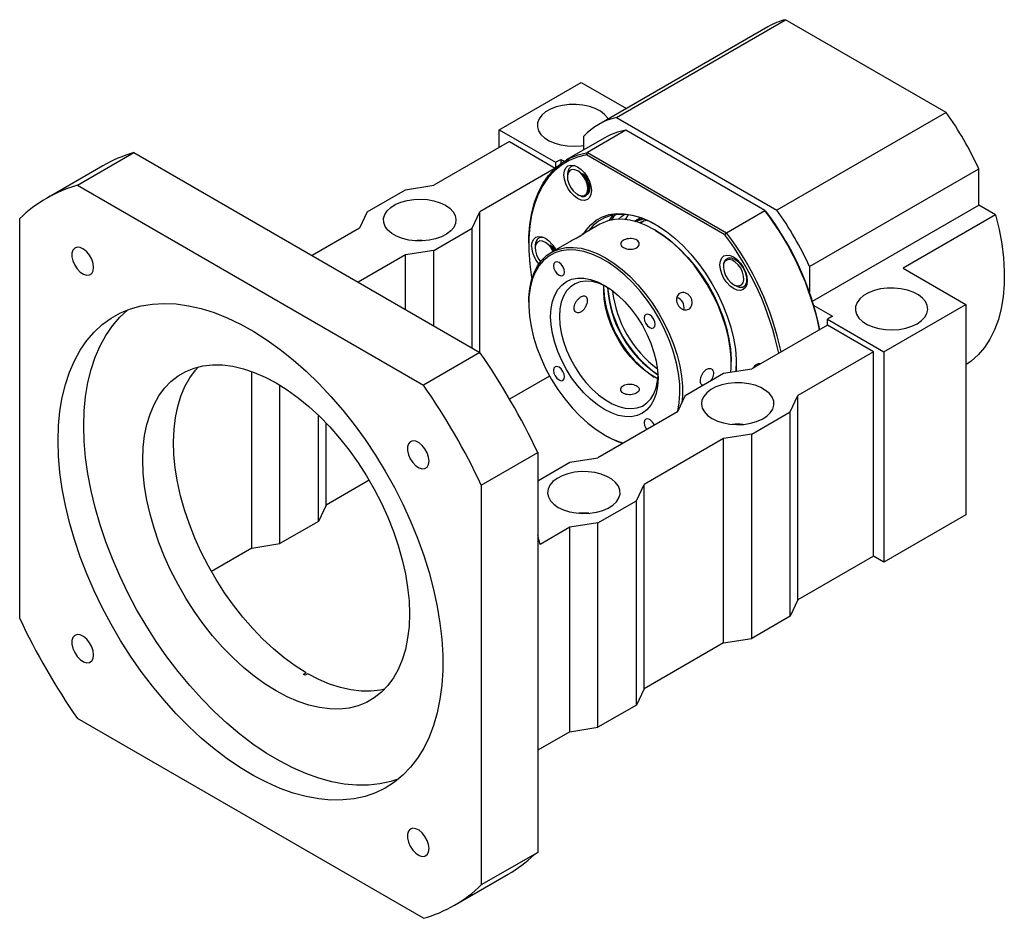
# Model space of a CAD drawing. Header units: millimetres. Extents: x 21 to 284, y 4 to 206.
# Tile 4 of 4: x 191 to 282, y 98 to 180. Entities that reach past the tile are written whole.
import ezdxf

# ---------------------------------------------------------------- set-up
doc = ezdxf.new("R2010")
doc.units = ezdxf.units.MM

msp = doc.modelspace()

# ---------------------------------------------------------------- linework, layer by layer
at = {"color": 7, "linetype": 'Continuous', "lineweight": 25}
for p, q in [((245.9336, 171.2058), (261.4899, 180.1863)), ((276.2472, 171.6671), (261.4899, 180.1863)), ((259.8693, 179.5397), (244.313, 170.5592)), ((235.1632, 170.0747), (242.7056, 174.4289)), ((242.7056, 174.4289), (246.8609, 172.0301)), ((245.9336, 171.2058), (260.6909, 162.6866)), ((276.2472, 171.6671), (260.6909, 162.6866)), ((235.1632, 170.0747), (240.3486, 167.0812)), ((235.1632, 168.4418), (235.1632, 170.0747)), ((244.8617, 169.3364), (241.3262, 167.2954)), ((242.9413, 168.2278), (242.9413, 169.4779)), ((246.7999, 170.0253), (243.2644, 167.9842)), ((259.5888, 162.6424), (246.7999, 170.0253)), ((236.106, 168.9861), (229.1527, 164.972)), ((236.106, 168.9861), (240.3199, 166.5534)), ((196.3901, 164.9753), (201.5756, 167.9688)), ((201.5756, 167.9688), (233.3954, 149.5996)), ((243.2644, 167.9842), (243.1814, 167.76)), ((255.9006, 160.4174), (243.1814, 167.76)), ((243.2644, 167.9842), (256.0533, 160.6014)), ((198.737, 166.7648), (193.5516, 163.7713)), ((240.3486, 167.0812), (240.82, 167.3533)), ((240.3486, 167.0812), (240.3486, 166.5797)), ((240.82, 167.3533), (240.82, 166.9653)), ((240.82, 167.3533), (241.1281, 167.1755)), ((240.2293, 166.4679), (233.3954, 162.5228)), ((241.4315, 165.9069), (241.4315, 165.7505)), ((263.6831, 157.5039), (279.2395, 166.4844)), ((279.2395, 163.1352), (279.2395, 166.4844)), ((196.3901, 164.9753), (228.2099, 146.6061)), ((226.56, 164.5638), (229.1527, 164.972)), ((223.0245, 162.5228), (226.56, 164.5638)), ((242.3742, 164.1176), (242.4535, 164.0718)), ((243.1386, 164.0355), (243.1511, 164.0427)), ((243.2168, 164.0807), (243.227, 164.0865)), ((263.9645, 154.3172), (279.2395, 163.1352)), ((280.7826, 162.2444), (279.2395, 163.1352)), ((223.0245, 162.5228), (222.3174, 161.0261)), ((232.6883, 161.0261), (233.3954, 162.5228)), ((233.3954, 149.5996), (233.3954, 162.5228)), ((246.7674, 161.8259), (247.06, 162.2474)), ((256.0533, 160.6014), (259.5888, 162.6424)), ((259.5888, 162.6424), (259.6718, 162.5945)), ((280.7826, 162.2444), (272.2973, 157.3459)), ((191.0868, 125.1684), (191.0868, 161.9128)), ((244.4235, 161.3857), (242.7732, 160.4329)), ((248.1397, 161.9914), (247.5848, 161.6711)), ((248.496, 161.6967), (248.1448, 161.494)), ((248.3637, 161.6204), (248.4201, 161.6755)), ((222.3174, 161.0261), (217.9597, 158.5104)), ((229.1527, 158.9851), (232.6883, 161.0261)), ((232.6883, 150.0078), (232.6883, 161.0261)), ((249.5421, 160.8219), (249.4243, 160.8899)), ((255.9006, 160.4174), (256.0533, 160.6014)), ((237.8737, 159.6646), (237.8737, 159.5286)), ((238.463, 159.3447), (238.463, 159.1884)), ((241.6026, 159.7572), (239.9452, 158.8004)), ((226.56, 158.5769), (222.2023, 156.0612)), ((229.1527, 158.9851), (226.56, 158.5769)), ((226.56, 153.5456), (226.56, 158.5769)), ((229.1527, 152.0488), (229.1527, 158.9851)), ((255.7648, 157.5254), (255.7648, 157.4761)), ((256.1623, 158.2289), (256.0739, 158.1779)), ((263.6831, 157.5039), (263.6831, 155.1556)), ((272.2973, 157.3459), (278.061, 154.0187)), ((256.7075, 155.8431), (256.8666, 155.7513)), ((237.8737, 154.2219), (237.8737, 154.0859)), ((264.0858, 153.9223), (265.8044, 152.9301)), ((270.5185, 149.6645), (278.061, 154.0187)), ((278.061, 154.0187), (278.061, 134.6939)), ((265.333, 152.1136), (258.3798, 148.0996)), ((265.8044, 152.9301), (265.333, 152.658)), ((265.333, 152.658), (270.5185, 149.6645)), ((265.333, 152.1136), (265.333, 152.658)), ((269.5757, 149.6644), (265.333, 152.1136)), ((233.3954, 149.5996), (228.2099, 146.6061)), ((269.5757, 149.6644), (262.6225, 145.6504)), ((269.5757, 130.884), (269.5757, 149.6644)), ((270.5185, 149.6645), (270.5185, 130.3397)), ((256.4942, 148.6431), (256.4942, 148.7792)), ((212.4179, 131.6323), (212.4179, 147.863)), ((252.2516, 145.6504), (255.7871, 147.6914)), ((255.7871, 147.6914), (258.3798, 148.0996)), ((239.7944, 147.4365), (236.1198, 145.3152)), ((215.0106, 132.0405), (215.0106, 146.5985)), ((252.2516, 145.6504), (251.5445, 144.1536)), ((261.9154, 144.1536), (262.6225, 145.6504)), ((262.6225, 126.8699), (262.6225, 145.6504)), ((251.5445, 144.1536), (244.2377, 139.9355)), ((258.3798, 142.1126), (261.9154, 144.1536)), ((261.9154, 125.3732), (261.9154, 144.1536)), ((218.5461, 134.0816), (218.5461, 143.832)), ((219.2532, 135.5783), (219.2532, 143.1223)), ((258.3798, 142.1126), (255.7871, 141.7044)), ((258.3798, 123.3322), (258.3798, 142.1126)), ((244.8258, 142.0432), (244.9436, 141.9751)), ((255.7871, 141.7044), (248.4803, 137.4863)), ((255.7871, 122.924), (255.7871, 141.7044)), ((233.5132, 137.4205), (238.6987, 140.414)), ((238.6987, 140.414), (238.6987, 103.6697)), ((238.6987, 137.8265), (241.645, 139.5273)), ((241.645, 139.5273), (244.2377, 139.9355)), ((223.2068, 137.8606), (219.2532, 135.5783)), ((233.5132, 137.4205), (233.5132, 100.6762)), ((247.7732, 135.9896), (248.4803, 137.4863)), ((248.4803, 118.7059), (248.4803, 137.4863)), ((244.2377, 133.9485), (247.7732, 135.9896)), ((247.7732, 117.2091), (247.7732, 135.9896)), ((219.2532, 135.5783), (218.5461, 134.0816)), ((218.5461, 134.0816), (215.0106, 132.0405)), ((244.2377, 133.9485), (241.645, 133.5403)), ((244.2377, 115.1681), (244.2377, 133.9485)), ((278.061, 134.6939), (270.5185, 130.3397)), ((241.645, 133.5403), (238.9344, 131.9756)), ((241.645, 114.7599), (241.645, 133.5403)), ((238.9344, 131.9756), (238.6987, 132.8193)), ((212.4179, 131.6323), (208.7021, 129.4872)), ((212.4179, 131.6323), (215.0106, 132.0405)), ((269.5757, 130.884), (262.6225, 126.8699)), ((270.5185, 130.3397), (269.5757, 130.884)), ((262.6225, 126.8699), (261.9154, 125.3732)), ((261.9154, 125.3732), (258.3798, 123.3322)), ((255.7871, 122.924), (258.3798, 123.3322)), ((255.7871, 122.924), (248.4803, 118.7059)), ((217.1738, 120.0427), (217.4095, 120.1787)), ((217.5615, 120.091), (217.3258, 119.9549)), ((248.4803, 118.7059), (247.7732, 117.2091)), ((247.7732, 117.2091), (244.2377, 115.1681)), ((228.2099, 97.6136), (196.3901, 115.9828)), ((241.645, 114.7599), (244.2377, 115.1681)), ((241.645, 114.7599), (238.6987, 113.059)), ((238.6987, 103.6697), (233.5132, 100.6762)), ((238.6012, 103.5768), (238.3655, 103.4407)), ((231.0485, 98.8176), (235.9983, 101.6751))]:
    msp.add_line(p, q, dxfattribs=at)
at = {"color": 7, "linetype": 'Continuous', "lineweight": 25, "flags": 128}
for points in [[(245.1789, 171.0591), (245.1217, 171.1554), (244.8448, 171.4844), (244.465, 171.7773), (243.9961, 172.0234), (243.455, 172.2138), (242.8612, 172.3416), (242.2363, 172.4023), (241.6028, 172.3936), (240.9836, 172.3158), (240.401, 172.1718), (239.8762, 171.9667), (239.4281, 171.7081), (239.0729, 171.4051), (238.8235, 171.0688), (238.6888, 170.7113), (238.6737, 170.3456), (238.7788, 169.9848), (239.0002, 169.6421), (239.33, 169.3297), (239.7563, 169.059), (240.2636, 168.8398), (240.8336, 168.6799), (241.4458, 168.5852), (242.0778, 168.5591), (242.7071, 168.6026), (242.9413, 168.6372)], [(237.8737, 159.6646), (237.8848, 160.2482), (237.9733, 161.3724), (238.1496, 162.4328), (238.4124, 163.4211), (238.7598, 164.3302), (239.189, 165.153), (239.697, 165.8834), (240.2798, 166.516), (240.9331, 167.046), (241.652, 167.4693), (242.431, 167.7828), (243.2644, 167.9842)], [(243.1814, 167.76), (242.3605, 167.5576), (241.5932, 167.2448), (240.8853, 166.8241), (240.242, 166.2985), (239.6683, 165.6721), (239.1683, 164.9494), (238.7458, 164.1359), (238.4039, 163.2377), (238.1452, 162.2614), (237.9717, 161.2145), (237.8846, 160.1045), (237.8846, 158.94), (237.9717, 157.7296), (238.1452, 156.4822), (238.1645, 156.3716)], [(241.1133, 165.9342), (241.1563, 166.2863), (241.2823, 166.5648), (241.4827, 166.7507), (241.7438, 166.8313), (242.048, 166.8012), (242.3743, 166.6624), (242.7007, 166.4244), (243.0048, 166.1033), (243.266, 165.7212), (243.4664, 165.3039), (243.5924, 164.88), (243.6353, 164.4783), (243.5924, 164.1262), (243.4664, 163.8477), (243.266, 163.6618), (243.0048, 163.5812), (242.7007, 163.6113), (242.3743, 163.7501), (242.048, 163.9881), (241.7438, 164.3091), (241.4827, 164.6913), (241.2823, 165.1086), (241.1563, 165.5325), (241.1133, 165.9342)], [(243.1844, 164.1816), (243.2906, 164.4208), (243.3154, 164.7297), (243.2565, 165.081), (243.1193, 165.4435), (242.9159, 165.7848), (242.6643, 166.0748), (242.387, 166.2875), (242.1086, 166.4042), (241.8537, 166.4145), (241.6452, 166.3174), (241.5014, 166.1215), (241.4352, 165.8443), (241.4524, 165.5105), (241.5516, 165.1496), (241.7238, 164.7937), (241.9539, 164.4745), (242.2213, 164.2203), (242.5023, 164.0537), (242.7719, 163.9895), (243.0062, 164.0335), (243.1844, 164.1816)], [(230.2134, 163.1351), (230.6169, 162.853), (230.9206, 162.5319), (231.1135, 162.1835), (231.1888, 161.8202), (231.1436, 161.4553), (230.9795, 161.102), (230.7027, 160.7729), (230.3229, 160.4801), (229.854, 160.234), (229.3129, 160.0436), (228.7191, 159.9157), (228.0942, 159.8551), (227.4607, 159.8638), (226.8414, 159.9415), (226.2589, 160.0855), (225.7341, 160.2906), (225.286, 160.5493), (224.9308, 160.8522), (224.6813, 161.1885), (224.5466, 161.546), (224.5315, 161.9117), (224.6366, 162.2725), (224.8581, 162.6153), (225.1879, 162.9276), (225.6142, 163.1983), (226.1215, 163.4176), (226.6915, 163.5774), (227.3036, 163.6721), (227.9357, 163.6982), (228.5649, 163.6548), (229.1685, 163.5434), (229.7247, 163.3681), (230.2134, 163.1351)], [(242.9405, 160.5295), (243.1443, 160.8385), (243.5812, 161.3468), (244.0856, 161.7582), (244.6518, 162.068), (245.2734, 162.2727), (245.9434, 162.37), (246.6541, 162.3588), (247.3976, 162.2392), (248.1653, 162.0126), (248.9486, 161.6815), (249.7386, 161.2497), (250.5264, 160.7222), (251.3031, 160.1047), (252.0597, 159.4044), (252.7878, 158.6293), (253.4792, 157.788), (254.1259, 156.8901), (254.7206, 155.9457), (255.2567, 154.9657), (255.728, 153.961), (256.1292, 152.9432), (256.4558, 151.9236), (256.704, 150.9138), (256.8711, 149.9254), (256.9551, 148.9695), (256.9551, 148.0568), (256.9445, 147.8736)], [(249.6013, 161.3318), (249.0759, 161.6085), (248.305, 161.9343), (247.5494, 162.1573), (246.8178, 162.275), (246.1183, 162.286), (245.459, 162.1903), (244.8472, 161.9888), (244.29, 161.6839), (243.7936, 161.2791), (243.3637, 160.7788), (243.3574, 160.7702)], [(245.3101, 161.7415), (245.3155, 161.7504), (245.6495, 162.2157)], [(245.8524, 162.2609), (245.6795, 162.0742), (245.4431, 161.7719)], [(246.1349, 161.8522), (246.4085, 162.1001), (246.6626, 162.2865)], [(280.7826, 162.2444), (281.1094, 160.9115), (281.3539, 159.5991), (281.5145, 158.3159), (281.5902, 157.0705), (281.5803, 155.8714), (281.485, 154.7266), (281.305, 153.6438), (281.0414, 152.6302), (280.696, 151.6928), (280.2711, 150.8376), (279.7695, 150.0706), (279.1948, 149.3969), (278.5506, 148.821), (278.061, 148.4783)], [(249.4231, 160.8906), (248.6586, 161.2841), (247.9031, 161.5772), (247.1653, 161.7666), (246.4541, 161.8499), (245.7776, 161.8263), (245.1439, 161.6959), (244.5604, 161.4604), (244.4235, 161.3857)], [(247.5911, 161.6694), (248.0709, 161.8603), (248.3283, 161.9259)], [(247.688, 161.6426), (248.1101, 161.8037), (248.4436, 161.8829)], [(248.759, 161.7541), (248.4124, 161.6733), (248.0365, 161.5325)], [(238.1448, 159.3721), (238.1878, 159.7242), (238.3137, 160.0027), (238.5141, 160.1885), (238.7753, 160.2692), (239.0794, 160.2391), (239.4058, 160.1003), (239.7322, 159.8623), (240.0363, 159.5412), (240.2975, 159.159), (240.3622, 159.0411)], [(256.454, 147.7964), (256.4838, 148.2071), (256.4838, 149.0912), (256.4011, 150.0179), (256.2365, 150.9764), (255.992, 151.9554), (255.6705, 152.9434), (255.2758, 153.9288), (254.8124, 154.9002), (254.2859, 155.846), (253.7024, 156.7553), (253.0687, 157.6173), (252.3922, 158.4219), (251.6809, 159.1597), (250.9432, 159.8222), (250.1877, 160.4014), (249.4231, 160.8906)], [(249.541, 160.8225), (250.3059, 160.3322), (251.0615, 159.7504), (251.7987, 159.0841), (252.5085, 158.3415), (253.1822, 157.5315), (253.8117, 156.664), (254.3894, 155.7495), (254.9083, 154.7992), (255.362, 153.8244), (255.745, 152.8372), (256.0528, 151.8494), (256.2814, 150.8731), (256.4283, 149.9201), (256.4916, 149.002), (256.4942, 148.7792)], [(197.8851, 157.4186), (197.8406, 157.7853), (197.711, 158.1707), (197.5079, 158.5407), (197.2493, 158.8624), (196.9582, 159.1072), (196.6605, 159.2534), (196.3825, 159.2878), (196.149, 159.2076), (195.9808, 159.0198), (195.8928, 158.7411), (195.8928, 158.3963), (195.9808, 158.016), (196.149, 157.634), (196.3825, 157.2843), (196.6605, 156.9978), (196.9582, 156.8002), (197.2493, 156.7088), (197.5079, 156.732), (197.711, 156.8675), (197.8406, 157.1034), (197.8851, 157.4186)], [(240.1363, 158.9107), (239.9473, 159.2227), (239.6958, 159.5127), (239.4185, 159.7254), (239.14, 159.8421), (238.8852, 159.8524), (238.6766, 159.7553), (238.5329, 159.5594), (238.4667, 159.2822), (238.4839, 158.9484), (238.583, 158.5875), (238.7553, 158.2316), (238.9594, 157.9429)], [(237.8737, 154.2219), (237.8841, 154.658), (237.9669, 155.4892), (238.1315, 156.2576), (238.3759, 156.9543), (238.6974, 157.5712), (239.0922, 158.1009), (239.5555, 158.5372), (240.082, 158.8751), (240.6656, 159.1107), (241.2993, 159.241), (241.9757, 159.2646), (242.687, 159.1813), (243.4247, 158.9919), (244.1803, 158.6988), (244.9448, 158.3053), (245.7093, 157.8161), (246.4649, 157.2369), (247.2026, 156.5745), (247.9139, 155.8366), (248.5903, 155.032), (249.224, 154.17), (249.8076, 153.2607), (250.3341, 152.3149), (250.7974, 151.3435), (251.1922, 150.3581), (251.5137, 149.3701), (251.7581, 148.3911), (251.9227, 147.4326), (252.0055, 146.5059), (252.0055, 145.6218), (251.9548, 145.0222)], [(251.5634, 144.1937), (251.5674, 144.2096), (251.7143, 144.993), (251.7775, 145.8381), (251.7564, 146.7346), (251.6512, 147.6716), (251.4631, 148.6377), (251.1945, 149.6213), (250.8486, 150.6103), (250.4296, 151.5927), (249.9426, 152.5568), (249.3935, 153.4906), (248.7889, 154.3829), (248.1363, 155.223), (247.4435, 156.0005), (246.7189, 156.706), (245.9714, 157.331), (245.21, 157.8678), (244.4439, 158.3101), (243.6825, 158.6523), (242.9349, 158.8904), (242.2104, 159.0215), (241.5176, 159.0439), (240.8649, 158.9574), (240.2604, 158.763), (239.7113, 158.4632), (239.2243, 158.0614), (238.8053, 157.5627), (238.4594, 156.9731), (238.1908, 156.2997), (238.0027, 155.5507), (237.8975, 154.7352), (237.8764, 153.8631), (237.9396, 152.945), (238.0865, 151.9919), (238.3152, 151.0156), (238.6229, 150.0279), (239.0059, 149.0406), (239.4596, 148.0659), (239.9785, 147.1155), (240.5562, 146.201), (241.1857, 145.3335), (241.8595, 144.5236), (242.5692, 143.7809), (243.3064, 143.1147), (244.062, 142.5328), (244.8269, 142.0425), (244.8269, 142.0425)], [(255.4466, 157.6597), (255.4896, 158.0118), (255.6156, 158.2903), (255.816, 158.4762), (256.0772, 158.5568), (256.3813, 158.5267), (256.7077, 158.3879), (257.034, 158.1499), (257.3382, 157.8289), (257.5993, 157.4467), (257.7997, 157.0294), (257.9257, 156.6055), (257.9687, 156.2038), (257.9257, 155.8517), (257.7997, 155.5733), (257.5993, 155.3874), (257.3382, 155.3067), (257.034, 155.3368), (256.7077, 155.4756), (256.3813, 155.7136), (256.0772, 156.0347), (255.816, 156.4169), (255.6156, 156.8341), (255.4896, 157.2581), (255.4466, 157.6597)], [(240.6603, 157.8739), (240.4663, 157.9413), (240.3019, 157.9094), (240.1921, 157.7829), (240.1535, 157.5813), (240.1921, 157.3351), (240.3019, 157.0818), (240.4663, 156.86), (240.6603, 156.7035), (240.8542, 156.6361), (241.0186, 156.6681), (241.1285, 156.7945), (241.167, 156.9962), (241.1285, 157.2424), (241.0186, 157.4957), (240.8542, 157.7174), (240.6603, 157.8739)], [(255.8976, 157.9564), (255.7914, 157.7172), (255.7666, 157.4083), (255.8255, 157.057), (255.9627, 156.6945), (256.1661, 156.3532), (256.4177, 156.0632), (256.695, 155.8505), (256.9734, 155.7338), (257.2282, 155.7235), (257.4368, 155.8207), (257.5806, 156.0165), (257.6468, 156.2937), (257.6296, 156.6275), (257.5304, 156.9884), (257.3582, 157.3443), (257.1281, 157.6635), (256.8607, 157.9177), (256.5797, 158.0843), (256.31, 158.1485), (256.0757, 158.1046), (255.8976, 157.9564)], [(256.9048, 155.7366), (257.2315, 155.5999), (257.5547, 155.6136), (257.7912, 155.7878), (257.9195, 156.102), (257.922, 156.5101), (257.8022, 156.9694), (257.5736, 157.4207), (257.2651, 157.8135), (256.909, 158.1043), (256.5513, 158.2584), (256.2245, 158.2629), (255.972, 158.1198), (255.8447, 157.9302), (255.8447, 157.9302)], [(244.8269, 144.3697), (244.1824, 144.7905), (243.5489, 145.3018), (242.9373, 145.8946), (242.358, 146.5589), (241.8209, 147.2834), (241.3353, 148.0555), (240.9094, 148.8621), (240.5505, 149.6895), (240.2649, 150.5234), (240.0572, 151.3495), (239.9312, 152.1538), (239.889, 152.9225), (239.9312, 153.6424), (240.0572, 154.3012), (240.2649, 154.8876), (240.5505, 155.3916), (240.9094, 155.8047), (241.3353, 156.1196), (241.8209, 156.331), (242.358, 156.4354), (242.9373, 156.4309), (243.5489, 156.3175), (244.1824, 156.0973), (244.8269, 155.774), (245.4715, 155.3532), (246.105, 154.8419), (246.7166, 154.2491), (247.2959, 153.5848), (247.833, 152.8603), (248.3186, 152.0882), (248.7445, 151.2816), (249.1033, 150.4542), (249.389, 149.6203), (249.5966, 148.7942), (249.7227, 147.9899), (249.7649, 147.2212), (249.7227, 146.5013), (249.5966, 145.8425), (249.389, 145.2561), (249.1033, 144.752), (248.7445, 144.339), (248.3186, 144.0241), (247.833, 143.8127), (247.2959, 143.7083), (246.7166, 143.7128), (246.105, 143.8262), (245.4715, 144.0464), (244.8269, 144.3697)], [(245.0689, 155.631), (244.918, 155.7092), (244.3045, 155.966), (243.7082, 156.1173), (243.1402, 156.1603), (242.6111, 156.0942), (242.1307, 155.9202), (241.708, 155.6416), (241.3509, 155.2635), (241.066, 154.793), (240.8586, 154.2389), (240.7326, 153.6115), (240.6904, 152.9225)], [(249.7436, 147.1891), (249.6149, 147.2511), (248.9957, 147.6086), (248.3822, 148.0602), (247.7858, 148.5973), (247.2178, 149.2101), (246.6887, 149.8872), (246.2084, 150.6158), (245.7857, 151.3824), (245.4286, 152.1728), (245.1437, 152.9722), (244.9363, 153.7657), (244.8103, 154.5386), (244.768, 155.2764), (244.7893, 155.7712)], [(273.5826, 152.2498), (273.9861, 152.5319), (274.2898, 152.853), (274.4828, 153.2014), (274.558, 153.5647), (274.5128, 153.9296), (274.3488, 154.2829), (274.0719, 154.612), (273.6921, 154.9049), (273.2232, 155.1509), (272.6821, 155.3413), (272.0883, 155.4692), (271.4634, 155.5298), (270.8299, 155.5211), (270.2106, 155.4434), (269.6281, 155.2994), (269.1033, 155.0943), (268.6552, 154.8356), (268.3, 154.5327), (268.0505, 154.1964), (267.9158, 153.8389), (267.9008, 153.4732), (268.0058, 153.1124), (268.2273, 152.7696), (268.5571, 152.4573), (268.9834, 152.1866), (269.4907, 151.9673), (270.0607, 151.8075), (270.6728, 151.7128), (271.3049, 151.6867), (271.9342, 151.7301), (272.5378, 151.8415), (273.094, 152.0169), (273.5826, 152.2498)], [(194.6224, 141.4996), (194.6645, 142.8836), (194.7906, 144.2124), (195.0002, 145.4797), (195.2923, 146.6793), (195.6654, 147.8056), (196.1178, 148.8533), (196.6472, 149.8173), (197.2513, 150.693), (197.9271, 151.4762), (198.6714, 152.1633), (199.4806, 152.751), (200.3509, 153.2363), (201.2782, 153.6172), (202.258, 153.8916), (203.2856, 154.0584), (204.3562, 154.1167), (205.4647, 154.0662), (206.6057, 153.9072), (207.7739, 153.6404), (208.9636, 153.2672), (210.1692, 152.7892), (211.385, 152.2088), (212.6052, 151.5288), (213.8239, 150.7523), (215.0353, 149.8831), (216.2337, 148.9253), (217.4133, 147.8835), (218.5686, 146.7627), (219.694, 145.5681), (220.7842, 144.3055), (221.834, 142.9809), (222.8383, 141.6006), (223.7924, 140.1712), (224.6917, 138.6995), (225.532, 137.1925), (226.3092, 135.6574), (227.0196, 134.1015), (227.6599, 132.5322), (228.2271, 130.9571), (228.7183, 129.3835), (229.1313, 127.8191), (229.464, 126.2712), (229.715, 124.7472), (229.883, 123.2545), (229.9672, 121.8), (229.9672, 120.3908), (229.883, 119.0336), (229.715, 117.7348), (229.464, 116.5006), (229.1313, 115.3369), (228.7183, 114.2493), (228.2271, 113.2429), (227.6599, 112.3225), (227.0196, 111.4925), (226.3092, 110.7569), (225.532, 110.1192), (224.6917, 109.5823), (223.7924, 109.149), (222.8383, 108.8211), (221.834, 108.6004), (220.7842, 108.4878), (219.694, 108.4839), (218.5686, 108.5887), (217.4133, 108.8017), (216.2337, 109.1219), (215.0353, 109.5478), (213.8239, 110.0772), (212.6052, 110.7078), (211.385, 111.4365), (210.1692, 112.2599), (208.9636, 113.1739), (207.7739, 114.1743), (206.6057, 115.2563), (205.4647, 116.4147), (204.3562, 117.644), (203.2856, 118.9384), (202.258, 120.2916), (201.2782, 121.6973), (200.3509, 123.1487), (199.4806, 124.639), (198.6714, 126.1609), (197.9271, 127.7073), (197.2513, 129.2708), (196.6472, 130.844), (196.1178, 132.4193), (195.6654, 133.9892), (195.2923, 135.5463), (195.0002, 137.0832), (194.7906, 138.5924), (194.6645, 140.0669), (194.6224, 141.4996)], [(196.9794, 142.8602), (197.0215, 144.2443), (197.1477, 145.5731), (197.3573, 146.8403), (197.6493, 148.04), (198.0224, 149.1663), (198.4748, 150.214), (199.0043, 151.1779), (199.6083, 152.0537), (200.2841, 152.8369), (201.0284, 153.524), (201.0352, 153.5296)], [(248.9936, 153.0632), (248.7997, 153.1306), (248.6353, 153.0986), (248.5254, 152.9722), (248.4868, 152.7705), (248.5254, 152.5243), (248.6353, 152.2711), (248.7997, 152.0493), (248.9936, 151.8928), (249.1875, 151.8254), (249.3519, 151.8573), (249.4618, 151.9838), (249.5004, 152.1854), (249.4618, 152.4317), (249.3519, 152.6849), (249.1875, 152.9067), (248.9936, 153.0632)], [(240.6904, 152.9225), (240.7326, 152.1846), (240.8586, 151.4117), (241.066, 150.6182), (241.3509, 149.8188), (241.708, 149.0284), (242.1307, 148.2618), (242.6111, 147.5332), (243.1402, 146.8562), (243.7082, 146.2434), (244.3045, 145.7062), (244.918, 145.2547), (245.5373, 144.8972), (246.1508, 144.6404), (246.7471, 144.4891), (247.3151, 144.4461), (247.8442, 144.5122), (248.3246, 144.6862), (248.7472, 144.9648), (249.1044, 145.3428), (249.3893, 145.8133), (249.5967, 146.3674), (249.7226, 146.9948), (249.7607, 147.4599)], [(226.9136, 125.5796), (226.8717, 124.435), (226.7464, 123.3465), (226.5385, 122.3217), (226.2495, 121.3674), (225.8812, 120.4902), (225.4363, 119.6961), (224.9178, 118.9906), (224.3292, 118.3784), (223.6745, 117.8637), (222.9582, 117.45), (222.1852, 117.1403), (221.3607, 116.9365), (220.4905, 116.84), (219.5804, 116.8516), (218.6367, 116.9712), (217.6659, 117.1979), (216.6744, 117.5302), (215.6692, 117.9658), (214.6571, 118.5018), (213.6449, 119.1344), (212.6397, 119.8594), (211.6483, 120.6718), (210.6774, 121.5661), (209.7337, 122.5361), (208.8236, 123.5752), (207.9534, 124.6764), (207.1289, 125.832), (206.3559, 127.0343), (205.6396, 128.275), (204.9849, 129.5456), (204.3963, 130.8374), (203.8778, 132.1416), (203.4329, 133.4494), (203.0646, 134.7517), (202.7756, 136.0397), (202.5677, 137.3046), (202.4424, 138.5377), (202.4005, 139.7307), (202.4424, 140.8753), (202.5677, 141.9637), (202.7756, 142.9886), (203.0646, 143.9429), (203.4329, 144.8201), (203.8778, 145.6142), (204.3963, 146.3197), (204.9849, 146.9319), (205.6396, 147.4466), (206.3559, 147.8602), (207.1289, 148.17), (207.9534, 148.3738), (208.8236, 148.4702), (209.7337, 148.4586), (210.6774, 148.3391), (211.6483, 148.1124), (212.6397, 147.7801), (213.6449, 147.3445), (214.6571, 146.8085), (215.6692, 146.1759), (216.6744, 145.4509), (217.6659, 144.6385), (218.6367, 143.7442), (219.5804, 142.7742), (220.4905, 141.7351), (221.3607, 140.6339), (222.1852, 139.4783), (222.9582, 138.276), (223.6745, 137.0353), (224.3292, 135.7647), (224.9178, 134.4729), (225.4363, 133.1687), (225.8812, 131.8609), (226.2495, 130.5586), (226.5385, 129.2706), (226.7464, 128.0057), (226.8717, 126.7725), (226.9136, 125.5796)], [(256.9335, 147.8719), (256.9553, 148.2), (256.9654, 148.5755)], [(217.4095, 120.1787), (216.3996, 120.8171), (215.3971, 121.5471), (214.4089, 122.3638), (213.4415, 123.2617), (212.5017, 124.2345), (211.5958, 125.2758), (210.73, 126.3784), (209.9101, 127.5348), (209.1418, 128.7372), (208.4302, 129.9773), (207.7803, 131.2468), (207.1964, 132.5369), (206.6825, 133.839), (206.2421, 135.1441), (205.8782, 136.4434), (205.5933, 137.728), (205.3893, 138.9892), (205.2676, 140.2185), (205.229, 141.4073), (205.2739, 142.5478), (205.4018, 143.632), (205.6119, 144.6527), (205.9028, 145.6028), (206.2726, 146.476), (206.7186, 147.2662), (207.2379, 147.9681), (207.5214, 148.2819)], [(240.6603, 148.2509), (240.4663, 148.3183), (240.3019, 148.2864), (240.1921, 148.1599), (240.1535, 147.9582), (240.1921, 147.712), (240.3019, 147.4588), (240.4663, 147.237), (240.6603, 147.0805), (240.8542, 147.0131), (241.0186, 147.045), (241.1285, 147.1715), (241.167, 147.3732), (241.1285, 147.6194), (241.0186, 147.8726), (240.8542, 148.0944), (240.6603, 148.2509)], [(254.7264, 143.5413), (255.2151, 143.3084), (255.7713, 143.1331), (256.3749, 143.0217), (257.0041, 142.9783), (257.6362, 143.0044), (258.2483, 143.099), (258.8184, 143.2589), (259.3257, 143.4781), (259.7519, 143.7488), (260.0818, 144.0612), (260.3032, 144.404), (260.4083, 144.7647), (260.3932, 145.1305), (260.2585, 145.4879), (260.0091, 145.8242), (259.6539, 146.1272), (259.2058, 146.3859), (258.681, 146.5909), (258.0984, 146.7349), (257.4792, 146.8127), (256.8457, 146.8214), (256.2207, 146.7607), (255.627, 146.6329), (255.0859, 146.4425), (254.617, 146.1964), (254.2372, 145.9035), (253.9603, 145.5745), (253.7963, 145.2211), (253.7511, 144.8562), (253.8263, 144.493), (254.0193, 144.1445), (254.323, 143.8234), (254.7264, 143.5413)], [(248.9936, 143.4402), (248.7997, 143.5076), (248.6353, 143.4756), (248.5254, 143.3492), (248.4868, 143.1475), (248.5254, 142.9013), (248.6353, 142.648), (248.7185, 142.5223)], [(225.9219, 110.42), (225.1953, 110.1818), (224.191, 109.9611), (223.1412, 109.8485), (222.0511, 109.8446), (220.9256, 109.9494), (219.7704, 110.1624), (218.5907, 110.4826), (217.3923, 110.9084), (216.1809, 111.4379), (214.9622, 112.0685), (213.742, 112.7972), (212.5262, 113.6205), (211.3206, 114.5346), (210.1309, 115.535), (208.9627, 116.617), (207.8217, 117.7754), (206.7132, 119.0047), (205.6426, 120.2991), (204.615, 121.6523), (203.6352, 123.058), (202.7079, 124.5094), (201.8376, 125.9996), (201.0284, 127.5216), (200.2841, 129.068), (199.6083, 130.6315), (199.0043, 132.2047), (198.4748, 133.78), (198.0224, 135.3499), (197.6493, 136.907), (197.3573, 138.4439), (197.1477, 139.9531), (197.0215, 141.4276), (196.9794, 142.8602)], [(228.7184, 139.6189), (228.6739, 139.9856), (228.5444, 140.371), (228.3413, 140.741), (228.0827, 141.0627), (227.7916, 141.3075), (227.4938, 141.4537), (227.2158, 141.4881), (226.9824, 141.4079), (226.8142, 141.2201), (226.7262, 140.9414), (226.7262, 140.5966), (226.8142, 140.2163), (226.9824, 139.8343), (227.2158, 139.4846), (227.4938, 139.1981), (227.7916, 139.0005), (228.0827, 138.9091), (228.3413, 138.9323), (228.5444, 139.0678), (228.6739, 139.3036), (228.7184, 139.6189)], [(240.5843, 135.3773), (241.073, 135.1443), (241.6292, 134.969), (242.2328, 134.8576), (242.862, 134.8142), (243.4941, 134.8403), (244.1062, 134.935), (244.6762, 135.0948), (245.1835, 135.3141), (245.6098, 135.5847), (245.9396, 135.8971), (246.1611, 136.2399), (246.2662, 136.6007), (246.2511, 136.9664), (246.1164, 137.3239), (245.8669, 137.6601), (245.5117, 137.9631), (245.0636, 138.2218), (244.5388, 138.4268), (243.9563, 138.5709), (243.3371, 138.6486), (242.7035, 138.6573), (242.0786, 138.5967), (241.4848, 138.4688), (240.9437, 138.2784), (240.4748, 138.0323), (240.0951, 137.7395), (239.8182, 137.4104), (239.6541, 137.057), (239.6089, 136.6921), (239.6842, 136.3289), (239.8771, 135.9804), (240.1808, 135.6594), (240.5843, 135.3773)], [(197.8851, 121.8134), (197.8406, 122.1801), (197.711, 122.5655), (197.5079, 122.9356), (197.2493, 123.2572), (196.9582, 123.502), (196.6605, 123.6482), (196.3825, 123.6826), (196.149, 123.6024), (195.9808, 123.4146), (195.8928, 123.136), (195.8928, 122.7911), (195.9808, 122.4108), (196.149, 122.0288), (196.3825, 121.6791), (196.6605, 121.3926), (196.9582, 121.195), (197.2493, 121.1036), (197.5079, 121.1268), (197.711, 121.2623), (197.8406, 121.4982), (197.8851, 121.8134)], [(224.6211, 118.6612), (224.241, 118.5787), (223.3752, 118.4758), (222.4692, 118.4804), (221.5294, 118.5926), (220.5621, 118.8116), (219.5738, 119.136), (218.5714, 119.5634), (217.5615, 120.091)], [(228.7184, 104.0137), (228.6739, 104.3804), (228.5444, 104.7658), (228.3413, 105.1358), (228.0827, 105.4575), (227.7916, 105.7023), (227.4938, 105.8485), (227.2158, 105.8829), (226.9824, 105.8027), (226.8142, 105.6149), (226.7262, 105.3362), (226.7262, 104.9914), (226.8142, 104.6111), (226.9824, 104.2291), (227.2158, 103.8794), (227.4938, 103.5929), (227.7916, 103.3953), (228.0827, 103.3039), (228.3413, 103.3271), (228.5444, 103.4626), (228.6739, 103.6985), (228.7184, 104.0137)]]:
    msp.add_lwpolyline(points, dxfattribs=at)
at = {"color": 7, "linetype": 'Continuous', "lineweight": 25}
for centre, radius, start, end in [((262.9357, 174.2089), 6.1498, 103.59703, 119.908602), ((247.3617, 165.278), 6.0975, 103.545613, 136.465139), ((251.0162, 153.6448), 31.0065, 24.462113, 35.537888), ((247.7259, 164.3488), 5.7515, 99.264404, 119.866818), ((205.0889, 155.7374), 12.7259, 106.026108, 119.942459), ((199.875, 152.8175), 12.6474, 105.994383, 134.016369), ((237.8625, 146.053), 27.3357, 11.913289, 37.364088), ((238.2596, 146.2705), 26.925, 11.57302, 37.32065), ((235.4599, 144.6644), 31.0065, 24.462113, 35.537888), ((234.3943, 144.0494), 27.0264, 11.701772, 37.274014), ((234.4104, 144.0502), 27.2462, 11.87079, 37.406588), ((227.8564, 154.1426), 5.7456, 85.331549, 94.668451), ((240.8932, 159.5028), 2.7516, 182.722073, 220.340523), ((255.1821, 156.0498), 10.4323, 183.516332, 236.478291), ((255.4776, 156.2203), 10.3731, 183.470058, 236.524565), ((255.8649, 156.4439), 10.7706, 184.550377, 235.444247), ((251.2224, 153.7648), 0.9336, 345.945803, 73.58872), ((180.2082, 112.7682), 64.6949, 25.297955, 34.702045), ((259.1107, 147.9218), 0.6496, 83.093244, 156.901457), ((175.0228, 109.7747), 64.6949, 25.297955, 34.702045), ((248.393, 142.509), 1.108, 22.150803, 57.177211), ((257.0835, 137.27), 5.7458, 85.331688, 94.66825), ((248.6012, 148.4158), 7.407, 239.366078, 254.185076), ((248.8395, 148.5739), 7.663, 239.452502, 252.53257), ((242.9413, 129.1055), 5.7463, 85.332103, 94.667959), ((249.5773, 152.8142), 64.6949, 205.297955, 214.702045), ((229.6371, 112.6732), 12.7053, 300.044488, 313.392464), ((229.4769, 113.2525), 13.2994, 313.320166, 313.900175), ((224.725, 109.7714), 12.6474, 285.994383, 314.016369)]:
    msp.add_arc(centre, radius, start, end, dxfattribs=at)
at = {"color": 8, "linetype": 'Continuous', "lineweight": 25}
msp.add_arc((256.0131, 156.5295), 10.5223, 186.797715, 233.196908, dxfattribs=at)
at = {"color": 7, "linetype": 'Continuous', "lineweight": 25}
for points, knots in [([(242.1562, 166.7487), (242.0591, 166.75), (241.8436, 166.7528), (241.6016, 166.557), (241.4482, 166.2667), (241.4453, 166.0116), (241.4441, 165.9063)], [0, 0, 0, 0, 0.2327776, 0.5165054, 0.8003948, 1, 1, 1, 1]), ([(242.8075, 166.0551), (242.928, 165.9559), (243.1566, 165.7678), (243.3266, 165.5158), (243.407, 165.3968)], [0, 0, 0, 0, 0.5273687, 1, 1, 1, 1]), ([(243.326, 164.259), (243.3465, 164.3115), (243.386, 164.4123), (243.4084, 164.5936), (243.4047, 164.7857), (243.3733, 164.9905), (243.3158, 165.2021), (243.2054, 165.4859), (243.0368, 165.7882), (242.8727, 165.9792), (242.8075, 166.0551)], [0, 0, 0, 0, 0.1147063, 0.2206532, 0.3266002, 0.4325474, 0.538494, 0.644441, 0.8586439, 1, 1, 1, 1]), ([(242.8075, 166.0551), (242.8689, 165.9904), (243.0327, 165.8176), (243.2533, 165.4768), (243.4223, 165.0667), (243.49, 164.6719), (243.448, 164.3524), (243.3486, 164.1518), (243.2466, 164.1126), (243.2196, 164.1022)], [0, 0, 0, 0, 0.1010258, 0.2695857, 0.4381449, 0.6046147, 0.7742703, 0.9402326, 1, 1, 1, 1]), ([(242.4595, 164.0832), (242.5358, 164.0393), (242.7248, 163.9307), (242.996, 163.929), (243.2151, 164.0416), (243.293, 164.1943), (243.326, 164.259)], [0, 0, 0, 0, 0.2012159, 0.4980656, 0.7870769, 1, 1, 1, 1]), ([(242.618, 160.3033), (242.5469, 160.2631), (242.4048, 160.1829), (242.1511, 160.0492), (241.9075, 159.9223), (241.7113, 159.819), (241.6338, 159.7742), (241.6031, 159.7564)], [0, 0, 0, 0, 0.2144635, 0.4289092, 0.6438246, 0.8590475, 1, 1, 1, 1]), ([(242.192, 160.0705), (242.2602, 160.1138), (242.408, 160.2074), (242.6144, 160.3383), (242.7859, 160.4418), (242.8934, 160.4991), (242.9248, 160.505), (242.8739, 160.4616), (242.7622, 160.3879), (242.6587, 160.3271), (242.618, 160.3033)], [0, 0, 0, 0, 0.1146018, 0.2480337, 0.3812929, 0.5141501, 0.6470023, 0.7802515, 0.9136852, 1, 1, 1, 1]), ([(239.1877, 160.1866), (239.0906, 160.1879), (238.8751, 160.1907), (238.633, 159.9949), (238.4797, 159.7045), (238.4768, 159.4495), (238.4756, 159.3442)], [0, 0, 0, 0, 0.2327781, 0.5165059, 0.8003948, 1, 1, 1, 1]), ([(239.839, 159.493), (239.9612, 159.3957), (240.137, 159.2557), (240.2684, 159.0674), (240.3084, 159.0101)], [0, 0, 0, 0, 0.6954963, 1, 1, 1, 1]), ([(240.2048, 158.9503), (240.1501, 159.0565), (240.0476, 159.2555), (239.9053, 159.4175), (239.839, 159.493)], [0, 0, 0, 0, 0.5342605, 1, 1, 1, 1]), ([(239.839, 159.493), (239.9011, 159.4286), (240.0518, 159.2722), (240.1666, 159.0801), (240.2341, 158.9671)], [0, 0, 0, 0, 0.41220964, 1, 1, 1, 1]), ([(246.5829, 159.251), (246.5221, 159.2931), (246.4004, 159.3772), (246.324, 159.5312), (246.3393, 159.6877), (246.4511, 159.8354), (246.6451, 159.9592), (246.8994, 160.0456), (247.1855, 160.0833), (247.472, 160.0648), (247.7261, 159.9888), (247.9189, 159.8621), (248.0291, 159.6997), (248.0444, 159.5218), (247.963, 159.3518), (247.7936, 159.2119), (247.556, 159.1193), (247.2767, 159.0825), (246.9876, 159.1035), (246.7479, 159.1664), (246.6295, 159.2271), (246.5829, 159.251)], [0, 0, 0, 0, 0.0535568, 0.1071093, 0.1607822, 0.2145357, 0.2681575, 0.3216408, 0.3751944, 0.4289181, 0.482646, 0.5362065, 0.5896893, 0.6433039, 0.6970551, 0.7507357, 0.8042459, 0.857754, 0.9114301, 0.965183, 1, 1, 1, 1]), ([(255.8447, 157.9302), (255.8245, 157.8775), (255.7858, 157.7762), (255.764, 157.6353), (255.7671, 157.5482), (255.768, 157.5255)], [0, 0, 0, 0, 0.44465496, 0.85535473, 1, 1, 1, 1]), ([(243.2477, 154.3988), (243.242, 154.4722), (243.2307, 154.6188), (243.1406, 154.7594), (243.003, 154.822), (242.8231, 154.7976), (242.6198, 154.6918), (242.4157, 154.5176), (242.2352, 154.2928), (242.1023, 154.0389), (242.0372, 153.7821), (242.0498, 153.5512), (242.1373, 153.3719), (242.287, 153.265), (242.4785, 153.2457), (242.6859, 153.3192), (242.8832, 153.4772), (243.0508, 153.7008), (243.1735, 153.9632), (243.2383, 154.2075), (243.245, 154.3437), (243.2477, 154.3988)], [0, 0, 0, 0, 0.0533694, 0.1067278, 0.1603757, 0.214224, 0.2677542, 0.320943, 0.3743006, 0.4280715, 0.481859, 0.5352436, 0.5884344, 0.6419336, 0.695773, 0.749452, 0.8027142, 0.8559553, 0.9096017, 0.9634498, 1, 1, 1, 1]), ([(252.5832, 153.5882), (252.5129, 153.5582), (252.3723, 153.4982), (252.1301, 153.5236), (251.8965, 153.6324), (251.6919, 153.8191), (251.5395, 154.0595), (251.4556, 154.3266), (251.4506, 154.5913), (251.5271, 154.8253), (251.6787, 155.003), (251.8889, 155.1048), (252.1338, 155.1194), (252.3847, 155.0444), (252.6118, 154.8868), (252.7873, 154.6633), (252.8906, 154.3993), (252.9114, 154.1243), (252.8483, 153.8713), (252.7286, 153.6882), (252.6242, 153.6164), (252.5832, 153.5882)], [0, 0, 0, 0, 0.0535614, 0.1071184, 0.1607928, 0.2145439, 0.2681679, 0.3216602, 0.3752197, 0.4289415, 0.4826681, 0.5362333, 0.5897228, 0.6433406, 0.6970901, 0.7507701, 0.8042881, 0.8578042, 0.9114801, 0.9652304, 1, 1, 1, 1]), ([(253.654, 147.0035), (253.66, 147.0856), (253.6721, 147.2496), (253.7673, 147.5213), (253.9104, 147.7724), (254.0943, 147.9767), (254.2985, 148.1086), (254.5004, 148.1535), (254.6762, 148.1076), (254.8034, 147.9772), (254.8645, 147.7788), (254.8518, 147.5348), (254.7638, 147.2776), (254.6645, 147.0878), (254.5918, 147.007), (254.5812, 146.9953)], [0, 0, 0, 0, 0.0820857, 0.1641647, 0.2464284, 0.3288156, 0.4110009, 0.492974, 0.5750547, 0.6573962, 0.7397442, 0.8218355, 0.9038077, 0.9859821, 1, 1, 1, 1]), ([(246.5829, 145.8461), (246.6568, 145.8121), (246.8044, 145.7441), (247.0863, 145.7143), (247.3749, 145.7389), (247.644, 145.8148), (247.8606, 145.9283), (248.0008, 146.0656), (248.0501, 146.2146), (248.0026, 146.3643), (247.8626, 146.5027), (247.6467, 146.6163), (247.3801, 146.6921), (247.0912, 146.7186), (246.8115, 146.687), (246.5738, 146.596), (246.4055, 146.4547), (246.3238, 146.2807), (246.3388, 146.0979), (246.4343, 145.9461), (246.5401, 145.8749), (246.5829, 145.8461)], [0, 0, 0, 0, 0.0533695, 0.106728, 0.1603759, 0.2142242, 0.2677544, 0.3209432, 0.3743008, 0.4280711, 0.481859, 0.5352436, 0.588434, 0.6419332, 0.6957726, 0.7494517, 0.8027138, 0.8559558, 0.9096016, 0.9634497, 1, 1, 1, 1]), ([(253.8959, 146.5997), (253.8847, 146.5998), (253.8161, 146.6004), (253.7308, 146.6858), (253.6629, 146.8302), (253.6565, 146.9546), (253.654, 147.0035)], [0, 0, 0, 0, 0.0690992, 0.420372, 0.7721474, 1, 1, 1, 1])]:
    msp.add_open_spline(points, degree=3, knots=knots, dxfattribs=at)
msp.add_open_spline([(217.3258, 119.9549), (217.3005, 119.9694), (217.2498, 119.9984), (217.1991, 120.0279), (217.1738, 120.0427)], degree=3, dxfattribs=at)

doc.saveas('drawing.dxf')
